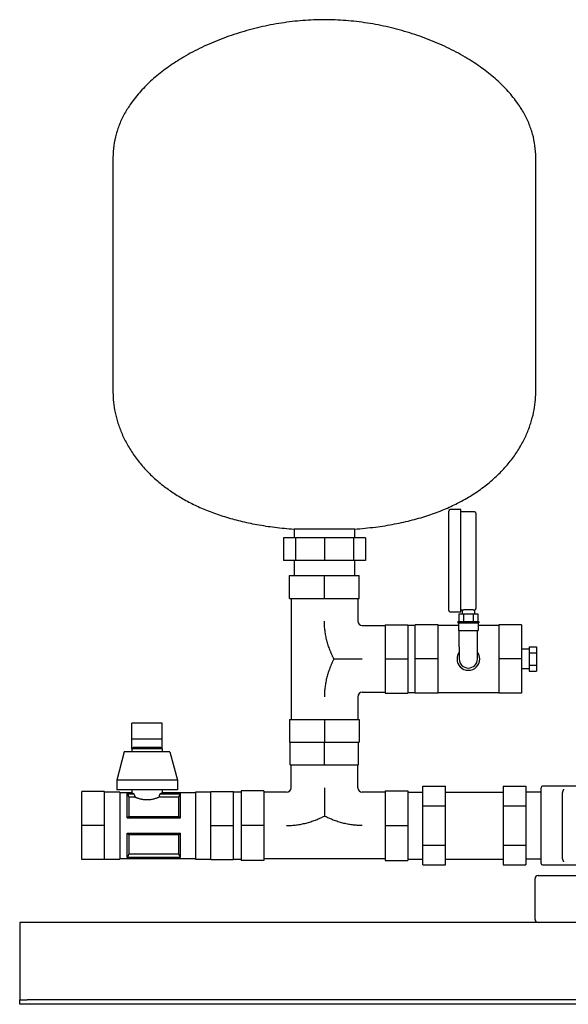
# Model space of a CAD drawing. Header units: millimetres. Extents: x 14 to 1272, y 16 to 1181.
# Tile 1 of 4: x 14 to 376, y 16 to 666. Entities that reach past the tile are written whole.
import ezdxf

# ---------------------------------------------------------------- set-up
doc = ezdxf.new("R2010")
doc.units = ezdxf.units.MM

msp = doc.modelspace()

# ---------------------------------------------------------------- linework, layer by layer
at = {"color": 7, "linetype": 'Continuous', "lineweight": 25}
for p, q in [((75.27, 575.22), (75.27, 420.22)), ((354.27, 420.22), (354.27, 575.22)), ((296.77, 309.02), (296.77, 341.77)), ((304.77, 342.77), (297.77, 342.77)), ((304.77, 309.02), (304.77, 342.77)), ((313.77, 341.42), (304.77, 341.42)), ((314.77, 340.42), (314.77, 309.02)), ((194.77, 329.92), (194.77, 324.22)), ((214.77, 329.92), (194.77, 329.92)), ((234.77, 329.92), (214.77, 329.92)), ((234.77, 324.22), (234.77, 329.92)), ((187.71, 324.22), (187.71, 309.22)), ((195.63, 324.22), (187.71, 324.22)), ((195.63, 324.22), (195.63, 309.22)), ((214.77, 324.22), (195.63, 324.22)), ((214.77, 324.22), (214.77, 309.22)), ((233.9, 324.22), (214.77, 324.22)), ((233.9, 324.22), (233.9, 309.22)), ((241.83, 324.22), (233.9, 324.22)), ((241.83, 324.22), (241.83, 309.22)), ((195.63, 309.22), (187.71, 309.22)), ((194.77, 309.22), (194.77, 299.22)), ((214.77, 309.22), (195.63, 309.22)), ((233.9, 309.22), (214.77, 309.22)), ((241.83, 309.22), (233.9, 309.22)), ((234.77, 299.22), (234.77, 309.22)), ((296.77, 276.27), (296.77, 309.02)), ((304.77, 275.27), (304.77, 309.02)), ((314.77, 309.02), (314.77, 277.62)), ((191.77, 284.22), (191.77, 299.22)), ((191.77, 299.22), (214.77, 299.22)), ((214.77, 284.22), (214.77, 299.22)), ((214.77, 299.22), (237.77, 299.22)), ((237.77, 284.22), (237.77, 299.22)), ((191.77, 284.22), (214.77, 284.22)), ((192.77, 284.22), (192.77, 204.22)), ((214.77, 284.22), (237.77, 284.22)), ((236.77, 284.22), (236.77, 269.22)), ((297.77, 275.27), (304.77, 275.27)), ((303.41, 274.02), (303.41, 269.02)), ((303.41, 274.02), (306.59, 274.02)), ((304.77, 276.62), (305.67, 276.62)), ((305.67, 276.62), (305.67, 274.02)), ((306.59, 274.02), (306.59, 269.02)), ((306.59, 274.02), (312.94, 274.02)), ((312.94, 274.02), (312.94, 269.02)), ((312.94, 274.02), (316.12, 274.02)), ((313.87, 276.62), (313.87, 274.02)), ((316.12, 274.02), (316.12, 269.02)), ((254.77, 266.72), (254.77, 244.22)), ((254.77, 266.72), (269.77, 266.72)), ((269.77, 266.72), (269.77, 244.22)), ((289.77, 266.72), (274.77, 266.72)), ((274.77, 244.22), (274.77, 266.72)), ((289.77, 244.22), (289.77, 266.72)), ((302.77, 269.02), (302.77, 268.02)), ((302.77, 269.02), (316.77, 269.02)), ((302.77, 268.02), (316.77, 268.02)), ((303.27, 268.02), (303.27, 263.02)), ((316.27, 268.02), (316.27, 263.02)), ((316.77, 269.02), (316.77, 268.02)), ((344.77, 266.72), (329.77, 266.72)), ((329.77, 266.72), (329.77, 244.22)), ((344.77, 266.72), (344.77, 244.22)), ((239.77, 266.22), (254.77, 266.22)), ((274.77, 266.37), (269.77, 266.37)), ((303.27, 266.37), (289.77, 266.37)), ((303.27, 263.02), (316.27, 263.02)), ((303.77, 252.22), (303.77, 263.02)), ((315.77, 252.22), (315.77, 263.02)), ((329.77, 266.37), (316.27, 266.37)), ((303.77, 252.22), (303.77, 244.22)), ((315.77, 244.22), (315.77, 252.22)), ((349.77, 250.57), (344.77, 250.57)), ((349.77, 252.31), (349.77, 248.27)), ((349.77, 252.31), (354.77, 252.31)), ((349.77, 248.27), (354.77, 248.27)), ((349.77, 248.27), (349.77, 240.18)), ((354.77, 252.31), (354.77, 248.27)), ((354.77, 248.27), (354.77, 240.18)), ((254.77, 244.22), (269.77, 244.22)), ((254.77, 244.22), (254.77, 221.72)), ((269.77, 244.22), (269.77, 221.72)), ((289.77, 244.22), (274.77, 244.22)), ((274.77, 221.72), (274.77, 244.22)), ((289.77, 221.72), (289.77, 244.22)), ((344.77, 244.22), (329.77, 244.22)), ((329.77, 244.22), (329.77, 221.72)), ((344.77, 244.22), (344.77, 221.72)), ((344.77, 237.87), (349.77, 237.87)), ((349.77, 240.18), (354.77, 240.18)), ((349.77, 240.18), (349.77, 236.14)), ((349.77, 236.14), (354.77, 236.14)), ((354.77, 240.18), (354.77, 236.14)), ((239.77, 222.22), (254.77, 222.22)), ((254.77, 221.72), (269.77, 221.72)), ((269.77, 222.07), (274.77, 222.07)), ((289.77, 221.72), (274.77, 221.72)), ((289.77, 222.07), (329.77, 222.07)), ((344.77, 221.72), (329.77, 221.72)), ((236.77, 219.22), (236.77, 204.22)), ((107.77, 201.91), (87.77, 201.91)), ((87.77, 191.46), (87.77, 201.91)), ((107.77, 191.46), (107.77, 201.91)), ((191.77, 204.22), (191.77, 189.22)), ((191.77, 204.22), (214.77, 204.22)), ((214.77, 204.22), (214.77, 189.22)), ((214.77, 204.22), (237.77, 204.22)), ((237.77, 204.22), (237.77, 189.22)), ((87.77, 191.46), (107.77, 191.46)), ((87.77, 184.87), (87.77, 191.46)), ((107.77, 184.87), (107.77, 191.46)), ((191.77, 189.22), (214.77, 189.22)), ((192.27, 174.22), (192.27, 189.22)), ((214.77, 174.22), (214.77, 189.22)), ((214.77, 189.22), (237.77, 189.22)), ((237.27, 174.22), (237.27, 189.22)), ((82.77, 182.87), (77.77, 164.12)), ((112.77, 182.87), (82.77, 182.87)), ((88.77, 185.87), (87.77, 184.87)), ((87.77, 184.87), (87.77, 182.87)), ((107.77, 184.87), (87.77, 184.87)), ((88.77, 185.87), (106.77, 185.87)), ((106.77, 185.87), (107.77, 184.87)), ((107.77, 184.87), (107.77, 182.87)), ((112.77, 182.87), (117.77, 164.12)), ((192.27, 174.22), (214.77, 174.22)), ((192.77, 159.22), (192.77, 174.22)), ((214.77, 174.22), (237.27, 174.22)), ((236.77, 159.22), (236.77, 174.22)), ((117.77, 164.12), (77.77, 164.12)), ((77.77, 164.12), (77.77, 157.87)), ((117.77, 164.12), (117.77, 157.87)), ((69.77, 156.72), (54.77, 156.72)), ((54.77, 134.22), (54.77, 156.72)), ((69.77, 134.22), (69.77, 156.72)), ((79.77, 156.37), (69.77, 156.37)), ((117.77, 157.87), (77.77, 157.87)), ((79.77, 156.37), (79.77, 134.22)), ((87.77, 157.87), (87.77, 155.87)), ((107.77, 157.87), (107.77, 155.87)), ((139.77, 156.37), (129.77, 156.37)), ((129.77, 156.37), (129.77, 134.22)), ((139.77, 156.72), (154.77, 156.72)), ((139.77, 134.22), (139.77, 156.72)), ((154.77, 134.22), (154.77, 156.72)), ((159.77, 156.37), (154.77, 156.37)), ((174.77, 157.22), (159.77, 157.22)), ((159.77, 157.22), (159.77, 134.22)), ((174.77, 157.22), (174.77, 134.22)), ((189.77, 156.22), (174.77, 156.22)), ((254.77, 156.22), (239.77, 156.22)), ((254.77, 157.22), (269.77, 157.22)), ((254.77, 157.22), (254.77, 134.22)), ((269.77, 157.22), (269.77, 134.22)), ((269.77, 156.37), (279.77, 156.37)), ((279.77, 147.21), (279.77, 160.21)), ((279.77, 160.21), (294.77, 160.21)), ((294.77, 147.21), (294.77, 160.21)), ((294.77, 156.37), (332.77, 156.37)), ((332.77, 160.21), (347.77, 160.21)), ((332.77, 160.21), (332.77, 147.21)), ((347.77, 160.21), (347.77, 147.21)), ((357.77, 156.37), (347.77, 156.37)), ((357.77, 134.22), (357.77, 159.22)), ((383.77, 160.22), (358.77, 160.22)), ((87.77, 155.87), (79.77, 155.87)), ((84.77, 155.29), (89.11, 155.29)), ((84.77, 139.22), (84.77, 155.29)), ((84.79, 155.23), (89.11, 155.23)), ((85.7, 152.91), (85.7, 140.31)), ((89.83, 152.91), (85.7, 152.91)), ((89.11, 155.23), (89.11, 155.29)), ((118.83, 152.91), (105.7, 152.91)), ((106.43, 155.29), (119.77, 155.29)), ((106.43, 155.29), (106.43, 155.23)), ((106.43, 155.23), (119.74, 155.23)), ((129.77, 155.87), (107.77, 155.87)), ((118.83, 140.31), (118.83, 152.91)), ((119.77, 139.22), (119.77, 155.29)), ((371.77, 144.83), (371.77, 154.54)), ((279.77, 147.21), (294.77, 147.21)), ((279.77, 121.23), (279.77, 147.21)), ((294.77, 121.23), (294.77, 147.21)), ((332.77, 147.21), (347.77, 147.21)), ((332.77, 147.21), (332.77, 121.23)), ((347.77, 147.21), (347.77, 121.23)), ((371.77, 123.61), (371.77, 144.83)), ((84.77, 139.22), (119.77, 139.22)), ((85.7, 140.31), (118.83, 140.31)), ((69.77, 134.22), (54.77, 134.22)), ((54.77, 111.72), (54.77, 134.22)), ((69.77, 111.72), (69.77, 134.22)), ((79.77, 134.22), (79.77, 112.07)), ((129.77, 134.22), (129.77, 112.07)), ((139.77, 111.72), (139.77, 134.22)), ((139.77, 134.22), (154.77, 134.22)), ((154.77, 111.72), (154.77, 134.22)), ((174.77, 134.22), (159.77, 134.22)), ((159.77, 134.22), (159.77, 111.22)), ((174.77, 134.22), (174.77, 111.22)), ((254.77, 134.22), (269.77, 134.22)), ((254.77, 134.22), (254.77, 111.22)), ((269.77, 134.22), (269.77, 111.22)), ((357.77, 109.22), (357.77, 134.22)), ((84.77, 129.22), (119.77, 129.22)), ((84.77, 113.16), (84.77, 129.22)), ((85.7, 128.14), (85.7, 115.54)), ((118.83, 128.14), (85.7, 128.14)), ((118.83, 115.54), (118.83, 128.14)), ((119.77, 113.16), (119.77, 129.22)), ((371.77, 113.91), (371.77, 123.61)), ((279.77, 121.23), (294.77, 121.23)), ((279.77, 108.24), (279.77, 121.23)), ((294.77, 108.24), (294.77, 121.23)), ((332.77, 121.23), (347.77, 121.23)), ((332.77, 121.23), (332.77, 108.24)), ((347.77, 121.23), (347.77, 108.24)), ((69.77, 111.72), (54.77, 111.72)), ((69.77, 112.07), (79.77, 112.07)), ((79.77, 112.57), (129.77, 112.57)), ((84.77, 113.16), (119.77, 113.16)), ((119.74, 113.22), (84.79, 113.22)), ((85.7, 115.54), (118.83, 115.54)), ((129.77, 112.07), (139.77, 112.07)), ((139.77, 111.72), (154.77, 111.72)), ((154.77, 112.07), (159.77, 112.07)), ((174.77, 111.22), (159.77, 111.22)), ((254.77, 112.22), (174.77, 112.22)), ((254.77, 111.22), (269.77, 111.22)), ((269.77, 112.07), (279.77, 112.07)), ((294.77, 112.07), (332.77, 112.07)), ((357.77, 112.07), (347.77, 112.07)), ((279.77, 108.24), (294.77, 108.24)), ((332.77, 108.24), (347.77, 108.24)), ((358.77, 108.22), (383.77, 108.22)), ((353.77, 72.22), (353.77, 99.22)), ((355.77, 101.22), (366.77, 101.22)), ((366.77, 101.22), (550.77, 101.22)), ((813.77, 70.22), (13.77, 70.22)), ((13.77, 70.22), (13.77, 65.22)), ((13.77, 65.22), (13.77, 21.22)), ((13.77, 21.22), (13.77, 19.22)), ((13.77, 16.22), (13.77, 19.22)), ((13.77, 19.22), (18.77, 19.22)), ((18.77, 16.22), (13.77, 16.22)), ((808.77, 19.22), (18.77, 19.22)), ((808.77, 16.22), (18.77, 16.22))]:
    msp.add_line(p, q, dxfattribs=at)
at = {"color": 7, "linetype": 'Continuous', "lineweight": 25, "flags": 128}
for points in [[(84.77, 155.29), (84.78, 155.25), (84.79, 155.23)], [(119.74, 155.23), (119.75, 155.26), (119.77, 155.29)], [(84.79, 113.22), (84.78, 113.19), (84.77, 113.16)], [(119.77, 113.16), (119.75, 113.19), (119.74, 113.22)]]:
    msp.add_lwpolyline(points, dxfattribs=at)
at = {"color": 7, "linetype": 'Continuous', "lineweight": 25}
for centre, radius, start, end in [((297.77, 341.77), 1, 90, 180), ((313.77, 340.42), 1, 0, 90), ((297.77, 276.27), 1, 180, 270), ((239.77, 269.22), 3, 180, 270), ((309.77, 244.22), 7.5, 143.1301, 180), ((309.77, 244.22), 7.5, 0, 36.8699), ((309.77, 244.22), 7.5, 180, 0), ((309.77, 244.22), 6, 180, 270), ((309.77, 244.22), 6, 270, 0), ((239.77, 219.22), 3, 90, 180), ((189.77, 159.22), 3, 270, 0), ((239.77, 159.22), 3, 180, 270), ((358.77, 159.22), 1, 90, 180), ((358.77, 109.22), 1, 180, 270), ((355.77, 99.22), 2, 90, 180), ((355.77, 72.22), 2, 180, 270)]:
    msp.add_arc(centre, radius, start, end, dxfattribs=at)
for points, knots in [([(214.77, 666.22), (210.05, 666.11), (200.56, 665.88), (186.36, 664.13), (172.27, 661.41), (158.46, 657.66), (145.1, 652.97), (132.38, 647.36), (120.94, 641.16), (110.85, 634.52), (102.11, 627.59), (94.37, 620.11), (88.16, 612.59), (83.38, 605.22), (79.84, 598.13), (77.25, 590.74), (75.58, 583.07), (75.37, 577.85), (75.27, 575.22)], [0, 0, 0, 0, 0.0777579, 0.1564311, 0.235453, 0.314225, 0.3921439, 0.4686288, 0.5431513, 0.6064064, 0.6676129, 0.7266747, 0.7836499, 0.8279066, 0.8712403, 0.9140184, 0.9567337, 1, 1, 1, 1]), ([(354.27, 575.22), (354.16, 577.85), (353.95, 583.07), (352.28, 590.74), (349.69, 598.13), (346.15, 605.22), (341.37, 612.59), (335.16, 620.11), (327.42, 627.59), (318.68, 634.52), (308.59, 641.16), (297.15, 647.36), (284.43, 652.97), (271.07, 657.66), (257.26, 661.41), (243.17, 664.13), (228.97, 665.88), (219.48, 666.11), (214.77, 666.22)], [0, 0, 0, 0, 0.043266, 0.085982, 0.12876, 0.172093, 0.21635, 0.273325, 0.332387, 0.393594, 0.456849, 0.531371, 0.607856, 0.685775, 0.764547, 0.843569, 0.922242, 1, 1, 1, 1]), ([(75.27, 420.22), (75.34, 418.05), (75.48, 413.58), (76.62, 406.77), (78.49, 399.74), (81.21, 392.58), (84.78, 385.43), (89.25, 378.37), (94.63, 371.49), (100.99, 364.83), (107.86, 358.94), (115.06, 353.78), (122.45, 349.28), (130.58, 345.12), (139.46, 341.34), (149.06, 338.01), (159.38, 335.16), (170.44, 332.83), (182.31, 330.99), (190.53, 330.28), (194.77, 329.92)], [0, 0, 0, 0, 0.039555, 0.081422, 0.125557, 0.17196, 0.2207, 0.27098, 0.323857, 0.379618, 0.438622, 0.488458, 0.540897, 0.596213, 0.654698, 0.716662, 0.781214, 0.849742, 0.922564, 1, 1, 1, 1]), ([(234.77, 329.92), (239.33, 330.32), (248.16, 331.08), (260.88, 333.14), (272.65, 335.77), (283.51, 338.97), (293.47, 342.68), (303.06, 347.09), (312.19, 352.23), (320.72, 358.16), (328.18, 364.5), (334.64, 371.18), (340.13, 378.15), (344.68, 385.31), (348.29, 392.52), (351.02, 399.69), (352.9, 406.74), (354.05, 413.57), (354.19, 418.05), (354.27, 420.22)], [0, 0, 0, 0, 0.08342, 0.161488, 0.234609, 0.303181, 0.367595, 0.428228, 0.495317, 0.558205, 0.617391, 0.673312, 0.727386, 0.778747, 0.827619, 0.874143, 0.918387, 0.960355, 1, 1, 1, 1]), ([(305.67, 276.62), (305.67, 276.62), (305.67, 276.62), (305.68, 276.63), (305.7, 276.63), (305.74, 276.63), (305.81, 276.64), (305.97, 276.66), (306.25, 276.69), (306.69, 276.74), (307.24, 276.79), (307.88, 276.83), (308.57, 276.87), (309.31, 276.88), (310.06, 276.89), (310.8, 276.87), (311.51, 276.84), (312.16, 276.8), (312.73, 276.75), (313.12, 276.71), (313.38, 276.68), (313.54, 276.66), (313.67, 276.65), (313.73, 276.64), (313.77, 276.64)], [0, 0, 0, 0, 0.015612, 0.031194, 0.046779, 0.062398, 0.09373, 0.125082, 0.187508, 0.250019, 0.312569, 0.374947, 0.437574, 0.499871, 0.562544, 0.624823, 0.687505, 0.749817, 0.812454, 0.874834, 0.90614, 0.937441, 0.968727, 1, 1, 1, 1]), ([(313.87, 276.62), (313.98, 276.65), (314.22, 276.7), (314.52, 276.93), (314.73, 277.26), (314.75, 277.5), (314.77, 277.62)], [0, 0, 0, 0, 0.241358, 0.5, 0.758642, 1, 1, 1, 1]), ([(221.02, 244.22), (220.91, 244.44), (220.7, 244.87), (220.38, 245.52), (220.08, 246.17), (219.78, 246.83), (219.49, 247.49), (219.21, 248.15), (218.93, 248.81), (218.66, 249.48), (218.1, 250.94), (217.3, 253.2), (216.4, 256.32), (215.68, 259.49), (215.16, 262.71), (214.92, 265.14), (214.82, 266.77), (214.79, 267.58), (214.77, 268.4), (214.77, 268.94), (214.77, 269.22)], [0, 0, 0, 0, 0.027887, 0.055741, 0.083568, 0.11137, 0.139153, 0.16692, 0.194677, 0.222426, 0.250174, 0.375098, 0.498817, 0.624405, 0.748764, 0.874334, 0.905749, 0.93716, 0.967425, 1, 1, 1, 1]), ([(221.02, 244.22), (220.91, 244.01), (220.7, 243.58), (220.39, 242.93), (220.08, 242.28), (219.79, 241.63), (219.5, 240.98), (219.21, 240.32), (218.94, 239.66), (218.67, 238.99), (218.1, 237.53), (217.3, 235.26), (216.4, 232.13), (215.68, 228.95), (215.15, 225.73), (214.92, 223.3), (214.82, 221.67), (214.79, 220.85), (214.77, 220.03), (214.77, 219.49), (214.77, 219.22)], [0, 0, 0, 0, 0.027789, 0.05554, 0.083256, 0.11094, 0.138594, 0.166223, 0.193829, 0.221418, 0.248993, 0.374372, 0.499126, 0.624539, 0.749481, 0.874727, 0.90605, 0.937369, 0.969689, 1, 1, 1, 1]), ([(221.02, 244.22), (221.24, 244.22), (221.68, 244.22), (222.35, 244.22), (223.02, 244.22), (223.68, 244.22), (224.34, 244.22), (225, 244.22), (226.23, 244.22), (228.01, 244.22), (230.36, 244.22), (232.7, 244.22), (235.06, 244.22), (237.41, 244.23), (238.98, 244.22), (239.77, 244.22)], [0, 0, 0, 0, 0.0361857, 0.0721632, 0.1079428, 0.1435356, 0.1789537, 0.21421, 0.2493184, 0.3749454, 0.4988871, 0.6245623, 0.749161, 0.8747642, 1, 1, 1, 1]), ([(214.77, 159.22), (214.77, 158.44), (214.77, 156.88), (214.77, 154.53), (214.77, 152.18), (214.77, 149.84), (214.77, 147.49), (214.77, 145.54), (214.77, 143.98), (214.77, 142.82), (214.77, 141.65), (214.77, 140.87), (214.77, 140.47)], [0, 0, 0, 0, 0.124809, 0.249986, 0.374405, 0.499906, 0.624024, 0.749851, 0.811595, 0.873822, 0.936604, 1, 1, 1, 1]), ([(371.77, 154.54), (371.77, 154.6), (371.77, 154.75), (371.78, 154.96), (371.8, 155.18), (371.83, 155.41), (371.87, 155.64), (371.92, 155.88), (371.97, 156.12), (372.03, 156.36), (372.12, 156.67), (372.25, 157.04), (372.4, 157.44), (372.58, 157.84), (372.7, 158.07), (372.77, 158.21)], [0, 0, 0, 0, 0.045935, 0.094251, 0.14497, 0.198114, 0.2537, 0.311743, 0.372258, 0.435256, 0.500748, 0.6183, 0.750107, 0.852052, 1, 1, 1, 1]), ([(87.77, 155.87), (87.77, 155.87), (87.77, 155.87), (87.78, 155.87), (87.8, 155.86), (87.83, 155.84), (87.87, 155.83), (87.92, 155.81), (87.97, 155.78), (88.03, 155.75), (88.12, 155.71), (88.25, 155.66), (88.41, 155.58), (88.61, 155.5), (88.84, 155.4), (89.02, 155.33), (89.11, 155.29)], [0, 0, 0, 0, 0.054384, 0.109024, 0.16393, 0.219112, 0.274579, 0.330339, 0.386404, 0.44278, 0.499478, 0.593107, 0.689943, 0.790017, 0.893361, 1, 1, 1, 1]), ([(105.7, 152.91), (105.64, 152.88), (105.5, 152.83), (105.3, 152.74), (105.08, 152.65), (104.86, 152.57), (104.63, 152.48), (104.39, 152.39), (103.94, 152.23), (103.24, 152), (102.25, 151.71), (101.2, 151.47), (100.09, 151.29), (98.95, 151.17), (97.78, 151.13), (96.61, 151.17), (95.47, 151.28), (94.35, 151.47), (93.3, 151.71), (92.3, 151.99), (91.54, 152.24), (90.97, 152.45), (90.57, 152.61), (90.18, 152.76), (89.94, 152.86), (89.83, 152.91)], [0, 0, 0, 0, 0.017904, 0.035755, 0.053569, 0.071363, 0.089151, 0.106951, 0.124778, 0.18776, 0.24984, 0.312663, 0.374317, 0.436894, 0.498936, 0.561218, 0.624086, 0.686097, 0.7493, 0.81136, 0.874338, 0.905734, 0.937085, 0.968478, 1, 1, 1, 1]), ([(106.43, 155.29), (106.48, 155.31), (106.58, 155.35), (106.72, 155.41), (106.84, 155.46), (106.96, 155.52), (107.07, 155.56), (107.17, 155.61), (107.26, 155.65), (107.35, 155.68), (107.44, 155.73), (107.55, 155.78), (107.65, 155.82), (107.72, 155.85), (107.76, 155.87), (107.76, 155.87), (107.77, 155.87)], [0, 0, 0, 0, 0.0594687, 0.1179225, 0.1753656, 0.2318024, 0.2872378, 0.3416768, 0.3951247, 0.447587, 0.4990698, 0.6011959, 0.7022982, 0.8024297, 0.901645, 1, 1, 1, 1]), ([(189.77, 134.22), (190.03, 134.23), (190.57, 134.23), (191.39, 134.25), (192.22, 134.28), (193.85, 134.38), (196.29, 134.61), (199.51, 135.14), (202.67, 135.86), (205.79, 136.76), (208.23, 137.62), (210.04, 138.33), (211.24, 138.83), (212.43, 139.35), (213.6, 139.9), (214.38, 140.28), (214.77, 140.47)], [0, 0, 0, 0, 0.0304074, 0.0628285, 0.0942364, 0.1256559, 0.2512278, 0.3759654, 0.5011797, 0.6251909, 0.7498267, 0.7997051, 0.8496393, 0.8996534, 0.9497679, 1, 1, 1, 1]), ([(239.77, 134.22), (239.48, 134.23), (238.94, 134.23), (238.12, 134.25), (237.32, 134.28), (235.69, 134.37), (233.26, 134.61), (230.04, 135.14), (226.87, 135.85), (223.73, 136.76), (221.28, 137.63), (219.46, 138.34), (218.27, 138.84), (217.09, 139.36), (215.92, 139.9), (215.15, 140.28), (214.77, 140.47)], [0, 0, 0, 0, 0.0324641, 0.0626434, 0.0939413, 0.1252842, 0.2505293, 0.3750841, 0.5008821, 0.6253346, 0.7510131, 0.8007228, 0.8504516, 0.9002243, 0.9500656, 1, 1, 1, 1]), ([(372.77, 110.24), (372.74, 110.3), (372.68, 110.41), (372.6, 110.57), (372.53, 110.73), (372.47, 110.86), (372.38, 111.09), (372.25, 111.41), (372.1, 111.86), (371.97, 112.32), (371.87, 112.78), (371.81, 113.19), (371.77, 113.55), (371.77, 113.8), (371.77, 113.91)], [0, 0, 0, 0, 0.063475, 0.120204, 0.170188, 0.213427, 0.249921, 0.382466, 0.499255, 0.630407, 0.749371, 0.838823, 0.922336, 1, 1, 1, 1])]:
    msp.add_open_spline(points, degree=3, knots=knots, dxfattribs=at)
for points in [[(313.77, 276.64), (313.83, 276.63), (313.87, 276.62), (313.87, 276.62)], [(84.79, 155.23), (85.12, 154.42), (85.42, 153.65), (85.7, 152.91)], [(89.11, 155.23), (89.32, 154.42), (89.56, 153.65), (89.83, 152.91)], [(105.7, 152.91), (105.97, 153.65), (106.21, 154.42), (106.43, 155.23)], [(118.83, 152.91), (119.11, 153.65), (119.41, 154.42), (119.74, 155.23)], [(85.7, 140.31), (85.42, 139.96), (85.12, 139.6), (84.77, 139.22)], [(119.77, 139.22), (119.41, 139.6), (119.11, 139.96), (118.83, 140.31)], [(84.77, 129.22), (85.12, 128.85), (85.42, 128.49), (85.7, 128.14)], [(118.83, 128.14), (119.11, 128.49), (119.41, 128.85), (119.77, 129.22)], [(85.7, 115.54), (85.42, 114.8), (85.12, 114.03), (84.79, 113.22)], [(119.74, 113.22), (119.41, 114.03), (119.11, 114.8), (118.83, 115.54)]]:
    msp.add_open_spline(points, degree=3, dxfattribs=at)

doc.saveas('drawing.dxf')
